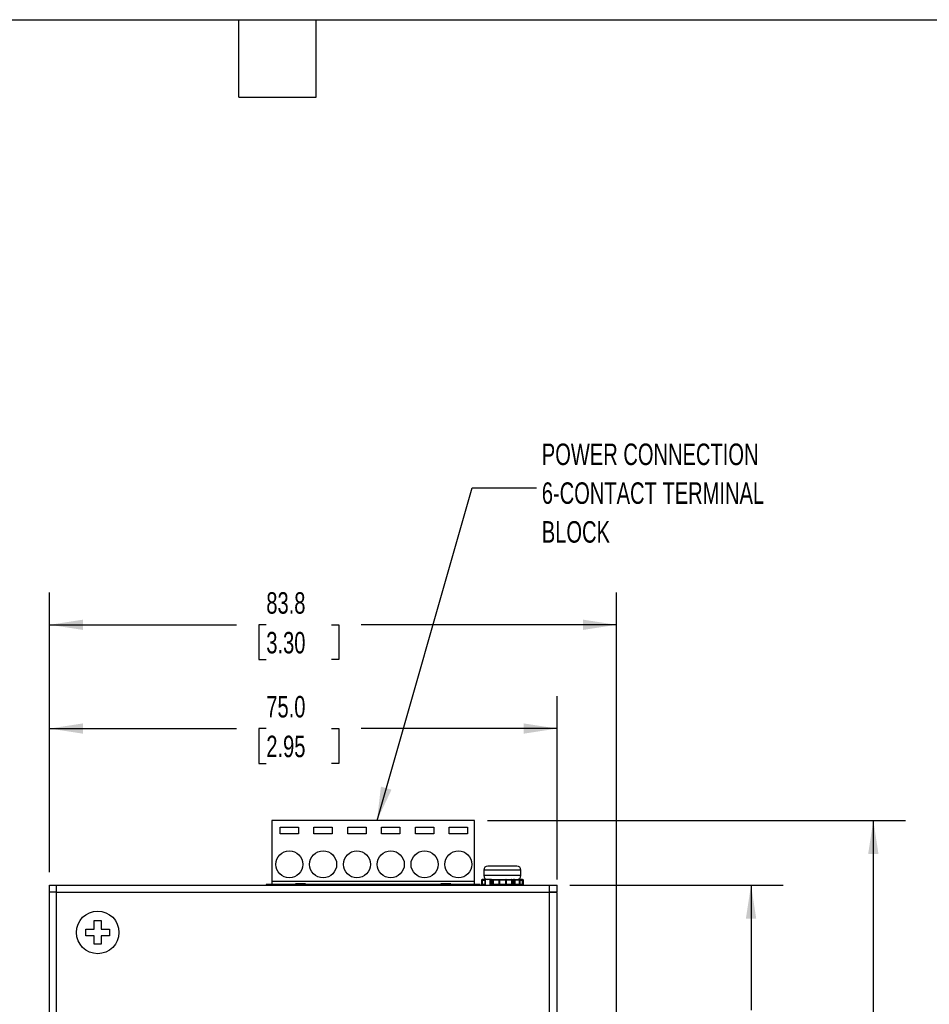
# Model space of a CAD drawing. Header units: millimetres. Extents: x 6 to 273, y 6 to 210.
# Tile 3 of 4: x 114 to 204, y 113 to 210. Entities that reach past the tile are written whole.
import ezdxf

# ---------------------------------------------------------------- set-up
doc = ezdxf.new("R2010")
doc.units = ezdxf.units.MM
doc.layers.add('DIMENSIONS', color=140, linetype='Continuous', lineweight=25)
doc.layers.add('TEXT', color=140, linetype='Continuous', lineweight=25)
doc.styles.add('SLDTEXTSTYLE0', font='TXT', dxfattribs={"width": 0.7})
doc.dimstyles.new('SLDDIMSTYLE1', dxfattribs={"dimtxt": 2.158008, "dimasz": 3.302, "dimexe": 0, "dimexo": 0.0625, "dimgap": 0.539502, "dimtad": 0, "dimtih": 1, "dimtoh": 1, "dimlfac": 1.5, "dimrnd": 1e-09, "dimzin": 4, "dimdsep": 46, "dimtxsty": 'SLDTEXTSTYLE0', "dimsah": 1, "dimcen": 0.09, "dimadec": 0, "dimazin": 1, "dimtfac": 1, "dimtofl": 0, "dimtmove": 0, "dimatfit": 3, "dimfxl": 0, "dimfrac": 2, "dimtolj": 1, "dimtzin": 12, "dimarcsym": 0})
doc.dimstyles.new('SLDDIMSTYLE4', dxfattribs={"dimtxt": 2.158008, "dimasz": 3.302, "dimexe": 0, "dimexo": 0.0625, "dimgap": 0.539502, "dimtad": 0, "dimtih": 1, "dimtoh": 1, "dimlfac": 1.5, "dimrnd": 1e-09, "dimzin": 12, "dimdsep": 46, "dimtxsty": 'SLDTEXTSTYLE0', "dimsah": 1, "dimcen": 0.09, "dimadec": 0, "dimazin": 3, "dimtfac": 1, "dimtofl": 0, "dimtmove": 0, "dimatfit": 3, "dimfxl": 0, "dimfrac": 2, "dimtolj": 1, "dimtzin": 12, "dimarcsym": 0})
doc.dimstyles.new('SLDDIMSTYLE5', dxfattribs={"dimtxt": 0.18, "dimasz": 3.302, "dimexe": 0, "dimexo": 0.0625, "dimgap": 0, "dimtad": 0, "dimtih": 1, "dimtoh": 1, "dimdec": 0, "dimrnd": 1e-09, "dimzin": 0, "dimdsep": 46, "dimtxsty": 'Standard', "dimsah": 1, "dimcen": 0.09, "dimadec": 0, "dimazin": 0, "dimtfac": 3.302, "dimtdec": 0, "dimtofl": 0, "dimtmove": 0, "dimatfit": 3, "dimfxl": 0, "dimfrac": 2, "dimtolj": 1, "dimtzin": 0, "dimarcsym": 0})

# ---------------------------------------------------------------- blocks, each defined once
blk = doc.blocks.new('_D_4')
at = {"layer": 'DIMENSIONS'}
for p, q in [((168.518, 124.302), (189.545, 124.302)), ((186.37, 124.302), (186.37, 111.964)), ((183.163, 108.052), (182.439, 108.052)), ((182.439, 108.052), (182.439, 104.622)), ((189.576, 108.052), (190.301, 108.052)), ((190.301, 108.052), (190.301, 104.622)), ((182.439, 104.622), (183.163, 104.622)), ((186.37, 92.983), (186.37, 104.139)), ((190.301, 104.622), (189.576, 104.622)), ((183.685, 92.983), (189.545, 92.983))]:
    blk.add_line(p, q, dxfattribs=at)
for points in [[(186.37, 124.302), (185.862, 121), (186.878, 121)], [(186.37, 92.983), (186.878, 96.285), (185.862, 96.285)]]:
    blk.add_solid(points, dxfattribs=at)
at = {"layer": 'DIMENSIONS', "char_height": 2.1167, "attachment_point": 1, "style": 'SLDTEXTSTYLE0'}
for s, insert in [('47.0', (183.163, 111.263)), ('1.85', (183.163, 107.35))]:
    blk.add_mtext(s, dxfattribs=dict(at, insert=insert))
blk = doc.blocks.new('_D_5')
at = {"layer": 'DIMENSIONS'}
for p, q in [((117.248, 125.572), (117.248, 142.891)), ((167.248, 124.838), (167.248, 142.891)), ((117.248, 139.716), (135.674, 139.716)), ((138.599, 139.716), (137.874, 139.716)), ((137.874, 139.716), (137.874, 136.286)), ((145.011, 139.716), (145.736, 139.716)), ((145.736, 139.716), (145.736, 136.286)), ((167.248, 139.716), (147.935, 139.716)), ((137.874, 136.286), (138.599, 136.286)), ((145.736, 136.286), (145.011, 136.286))]:
    blk.add_line(p, q, dxfattribs=at)
for points in [[(117.248, 139.716), (120.55, 139.208), (120.55, 140.224)], [(167.248, 139.716), (163.946, 140.224), (163.946, 139.208)]]:
    blk.add_solid(points, dxfattribs=at)
at = {"layer": 'DIMENSIONS', "char_height": 2.1167, "attachment_point": 1, "style": 'SLDTEXTSTYLE0'}
for s, insert in [('75.0', (138.599, 142.928)), ('2.95', (138.599, 139.015))]:
    blk.add_mtext(s, dxfattribs=dict(at, insert=insert))
blk = doc.blocks.new('_D_6')
at = {"layer": 'DIMENSIONS'}
for p, q in [((117.248, 125.572), (117.248, 153.113)), ((173.114, 105.782), (173.114, 153.113)), ((117.248, 149.938), (135.674, 149.938)), ((138.599, 149.938), (137.874, 149.938)), ((137.874, 149.938), (137.874, 146.509)), ((145.011, 149.938), (145.736, 149.938)), ((145.736, 149.938), (145.736, 146.509)), ((173.114, 149.938), (147.935, 149.938)), ((137.874, 146.509), (138.599, 146.509)), ((145.736, 146.509), (145.011, 146.509))]:
    blk.add_line(p, q, dxfattribs=at)
for points in [[(117.248, 149.938), (120.55, 149.43), (120.55, 150.446)], [(173.114, 149.938), (169.812, 150.446), (169.812, 149.43)]]:
    blk.add_solid(points, dxfattribs=at)
at = {"layer": 'DIMENSIONS', "char_height": 2.1167, "attachment_point": 1, "style": 'SLDTEXTSTYLE0'}
for s, insert in [('83.8', (138.599, 153.15)), ('3.30', (138.599, 149.237))]:
    blk.add_mtext(s, dxfattribs=dict(at, insert=insert))
blk = doc.blocks.new('_D_7')
at = {"layer": 'DIMENSIONS'}
for p, q in [((160.4, 130.671), (201.594, 130.671)), ((198.419, 130.671), (198.419, 97.018)), ((195.212, 93.105), (194.488, 93.105)), ((194.488, 93.105), (194.488, 89.675)), ((201.625, 93.105), (202.35, 93.105)), ((202.35, 93.105), (202.35, 89.675)), ((194.488, 89.675), (195.212, 89.675)), ((202.35, 89.675), (201.625, 89.675)), ((198.419, 60.968), (198.419, 89.192)), ((168.518, 60.968), (201.594, 60.968))]:
    blk.add_line(p, q, dxfattribs=at)
for points in [[(198.419, 130.671), (197.911, 127.369), (198.927, 127.369)], [(198.419, 60.968), (198.927, 64.27), (197.911, 64.27)]]:
    blk.add_solid(points, dxfattribs=at)
at = {"layer": 'DIMENSIONS', "char_height": 2.1167, "attachment_point": 1, "style": 'SLDTEXTSTYLE0'}
for s, insert in [('104.6', (194.315, 96.317)), ('4.12', (195.212, 92.404))]:
    blk.add_mtext(s, dxfattribs=dict(at, insert=insert))

msp = doc.modelspace()

# ---------------------------------------------------------------- linework, layer by layer
for p, q in [((159.1298, 130.6708), (139.1298, 130.6708)), ((139.1298, 130.6708), (139.1298, 124.6708)), ((139.9632, 129.3374), (139.9632, 130.0041)), ((139.9632, 130.0041), (141.7632, 130.0041)), ((141.7632, 130.0041), (141.7632, 129.3374)), ((143.2965, 129.3374), (143.2965, 130.0041)), ((143.2965, 130.0041), (145.0965, 130.0041)), ((145.0965, 130.0041), (145.0965, 129.3374)), ((146.6298, 129.3374), (146.6298, 130.0041)), ((146.6298, 130.0041), (148.4298, 130.0041)), ((148.4298, 130.0041), (148.4298, 129.3374)), ((149.9632, 129.3374), (149.9632, 130.0041)), ((149.9632, 130.0041), (151.7632, 130.0041)), ((151.7632, 130.0041), (151.7632, 129.3374)), ((153.2965, 129.3374), (153.2965, 130.0041)), ((153.2965, 130.0041), (155.0965, 130.0041)), ((155.0965, 130.0041), (155.0965, 129.3374)), ((156.6298, 129.3374), (156.6298, 130.0041)), ((156.6298, 130.0041), (158.4298, 130.0041)), ((158.4298, 130.0041), (158.4298, 129.3374)), ((159.1298, 124.6708), (159.1298, 130.6708)), ((141.7632, 129.3374), (139.9632, 129.3374)), ((145.0965, 129.3374), (143.2965, 129.3374)), ((148.4298, 129.3374), (146.6298, 129.3374)), ((151.7632, 129.3374), (149.9632, 129.3374)), ((155.0965, 129.3374), (153.2965, 129.3374)), ((158.4298, 129.3374), (156.6298, 129.3374)), ((160.0298, 125.7682), (160.0298, 125.2349)), ((163.6965, 125.7682), (160.0298, 125.7682)), ((161.1868, 125.2349), (160.0298, 125.2349)), ((163.6965, 125.2349), (161.1868, 125.2349)), ((163.6965, 125.2349), (163.6965, 125.7682)), ((117.2476, 123.6349), (117.2476, 124.3016)), ((117.2476, 124.3016), (117.9143, 124.3016)), ((117.9143, 123.6349), (117.9143, 124.3016)), ((117.9143, 124.3016), (166.5143, 124.3016)), ((138.5965, 124.3374), (138.5965, 124.3016)), ((139.1298, 124.3374), (138.5965, 124.3374)), ((139.1298, 124.6708), (159.1298, 124.6708)), ((139.1298, 124.6708), (139.1298, 124.3374)), ((141.4632, 124.3374), (139.1298, 124.3374)), ((142.4632, 124.4169), (141.4632, 124.4169)), ((141.4632, 124.4169), (141.4632, 124.3374)), ((141.4632, 124.3374), (141.4632, 124.3016)), ((141.4632, 124.3374), (142.4632, 124.3374)), ((142.4632, 124.3374), (142.4632, 124.4169)), ((155.7965, 124.3374), (142.4632, 124.3374)), ((142.4632, 124.3016), (142.4632, 124.3374)), ((156.7965, 124.4169), (155.7965, 124.4169)), ((155.7965, 124.4169), (155.7965, 124.3374)), ((155.7965, 124.3016), (155.7965, 124.3374)), ((155.7965, 124.3374), (156.7965, 124.3374)), ((156.7965, 124.4169), (156.7965, 124.3374)), ((159.1298, 124.3374), (156.7965, 124.3374)), ((156.7965, 124.3016), (156.7965, 124.3374)), ((159.1298, 124.3374), (159.1298, 124.6708)), ((159.6632, 124.3374), (159.1298, 124.3374)), ((159.6632, 124.3016), (159.6632, 124.3374)), ((159.7965, 124.7682), (159.7965, 124.3682)), ((159.827, 124.7682), (159.7965, 124.7682)), ((159.827, 124.3682), (159.7965, 124.3682)), ((159.9191, 124.7682), (159.827, 124.7682)), ((159.827, 124.3682), (159.827, 124.7682)), ((159.8681, 124.3682), (159.827, 124.3682)), ((159.9191, 124.3682), (159.8681, 124.3682)), ((159.8927, 124.8349), (159.8901, 124.8349)), ((160.1166, 124.8349), (159.8927, 124.8349)), ((159.9191, 124.3682), (159.9191, 124.7682)), ((159.9191, 124.7682), (160.143, 124.7682)), ((160.143, 124.3682), (159.9191, 124.3682)), ((160.143, 124.7682), (160.143, 124.3682)), ((160.143, 124.7682), (160.1602, 124.7682)), ((160.1602, 124.3682), (160.143, 124.3682)), ((160.1602, 124.7682), (160.1602, 124.3682)), ((160.6736, 124.8349), (160.1998, 124.8349)), ((160.6736, 124.3016), (160.6736, 124.8349)), ((160.6874, 124.8349), (160.6736, 124.8349)), ((160.8019, 124.8349), (160.6874, 124.8349)), ((160.7739, 124.7682), (160.8639, 124.7682)), ((160.7739, 124.3682), (160.7739, 124.7682)), ((160.8639, 124.3682), (160.7739, 124.3682)), ((160.8639, 124.7682), (160.8639, 124.3682)), ((160.8639, 124.7682), (160.9619, 124.7682)), ((160.9619, 124.3682), (160.8639, 124.3682)), ((160.9619, 124.7682), (160.9619, 124.3682)), ((161.5128, 124.7682), (160.9619, 124.7682)), ((161.5128, 124.3682), (160.9619, 124.3682)), ((161.5128, 124.7682), (161.5128, 124.3682)), ((161.57, 124.7682), (161.5128, 124.7682)), ((161.5549, 124.3682), (161.5128, 124.3682)), ((161.57, 124.3682), (161.5549, 124.3682)), ((161.5678, 124.8339), (161.5699, 124.8349)), ((162.217, 124.7682), (161.57, 124.7682)), ((161.57, 124.7682), (161.57, 124.3682)), ((162.217, 124.3682), (161.57, 124.3682)), ((161.6268, 124.8349), (161.6283, 124.8349)), ((162.217, 124.3682), (162.217, 124.7682)), ((162.2706, 124.7682), (162.217, 124.7682)), ((162.2706, 124.3682), (162.217, 124.3682)), ((162.2723, 124.7682), (162.2706, 124.7682)), ((162.2723, 124.3682), (162.2706, 124.3682)), ((162.2723, 124.3682), (162.2723, 124.7682)), ((162.8057, 124.7682), (162.2723, 124.7682)), ((162.8057, 124.3682), (162.2723, 124.3682)), ((162.8057, 124.3682), (162.8057, 124.7682)), ((162.8057, 124.7682), (162.9046, 124.7682)), ((162.9046, 124.3682), (162.8057, 124.3682)), ((162.9046, 124.7682), (163.0013, 124.7682)), ((162.9046, 124.7682), (162.9046, 124.3682)), ((163.0013, 124.3682), (162.9046, 124.3682)), ((163.0625, 124.8349), (162.9658, 124.8349)), ((163.1025, 124.7682), (163.0013, 124.7682)), ((163.0013, 124.7682), (163.0013, 124.3682)), ((163.0379, 124.3682), (163.0013, 124.3682)), ((163.1025, 124.3682), (163.0379, 124.3682)), ((163.1025, 124.7682), (163.1025, 124.3682)), ((163.5532, 124.7682), (163.1025, 124.7682)), ((163.5532, 124.3682), (163.1025, 124.3682)), ((163.5532, 124.3682), (163.5532, 124.7682)), ((163.5653, 124.7682), (163.5532, 124.7682)), ((163.5653, 124.3682), (163.5532, 124.3682)), ((163.5653, 124.3682), (163.5653, 124.7682)), ((163.5653, 124.7682), (163.5917, 124.7682)), ((163.5917, 124.3682), (163.5653, 124.3682)), ((163.5917, 124.7682), (163.8184, 124.7682)), ((163.5917, 124.7682), (163.5917, 124.3682)), ((163.8184, 124.3682), (163.5917, 124.3682)), ((163.843, 124.8349), (163.6163, 124.8349)), ((163.909, 124.7682), (163.8184, 124.7682)), ((163.8184, 124.7682), (163.8184, 124.3682)), ((163.909, 124.3682), (163.8184, 124.3682)), ((163.909, 124.7682), (163.909, 124.3682)), ((163.9298, 124.7682), (163.909, 124.7682)), ((163.9298, 124.3682), (163.909, 124.3682)), ((163.9298, 124.3682), (163.9298, 124.7682)), ((166.5143, 123.5682), (166.5143, 124.3016)), ((166.5143, 124.3016), (167.2476, 124.3016)), ((167.2476, 123.6349), (167.2476, 124.3016)), ((117.2476, 61.6349), (117.2476, 123.6349)), ((117.2476, 123.6349), (117.9143, 123.6349)), ((117.9143, 61.6349), (117.9143, 123.6349)), ((166.5143, 123.5682), (117.9143, 123.5682)), ((117.9143, 61.6349), (117.9143, 123.5682)), ((166.5143, 123.6349), (167.2476, 123.6349)), ((166.5143, 60.9682), (166.5143, 123.5682)), ((167.2476, 123.5682), (166.5143, 123.5682)), ((166.581, 123.6349), (166.581, 123.5682)), ((167.2476, 105.4216), (167.2476, 123.5682)), ((121.6476, 120.8016), (122.3143, 120.8016)), ((121.6476, 119.9682), (121.6476, 120.8016)), ((122.3143, 120.8016), (122.3143, 119.9682)), ((120.8143, 119.9682), (121.6476, 119.9682)), ((120.8143, 119.3016), (120.8143, 119.9682)), ((122.3143, 119.9682), (123.1476, 119.9682)), ((123.1476, 119.9682), (123.1476, 119.3016)), ((121.6476, 119.3016), (120.8143, 119.3016)), ((121.6476, 118.4682), (121.6476, 119.3016)), ((122.3143, 118.4682), (121.6476, 118.4682)), ((122.3143, 119.3016), (122.3143, 118.4682)), ((123.1476, 119.3016), (122.3143, 119.3016))]:
    msp.add_line(p, q)
at = {"flags": 128}
for points in [[(159.8927, 124.8349), (159.8979, 124.8336), (159.9028, 124.8298), (159.9074, 124.8237), (159.9114, 124.8154), (159.9147, 124.8053), (159.9171, 124.7937), (159.9186, 124.7812), (159.9191, 124.7682)], [(159.9191, 124.3682), (159.9186, 124.3552), (159.9171, 124.3427), (159.9147, 124.3312), (159.9114, 124.3211), (159.9074, 124.3128), (159.9028, 124.3066), (159.8979, 124.3028), (159.8927, 124.3016)], [(160.143, 124.7682), (160.1425, 124.7812), (160.141, 124.7937), (160.1385, 124.8053), (160.1352, 124.8154), (160.1312, 124.8237), (160.1267, 124.8298), (160.1217, 124.8336), (160.1166, 124.8349)], [(160.1166, 124.3016), (160.1217, 124.3028), (160.1267, 124.3066), (160.1312, 124.3128), (160.1352, 124.3211), (160.1385, 124.3312), (160.141, 124.3427), (160.1425, 124.3552), (160.143, 124.3682)], [(160.998, 124.8349), (160.9909, 124.8336), (160.9842, 124.8298), (160.9779, 124.8237), (160.9725, 124.8154), (160.968, 124.8053), (160.9646, 124.7937), (160.9626, 124.7812), (160.9619, 124.7682)], [(160.9619, 124.3682), (160.9626, 124.3552), (160.9646, 124.3427), (160.968, 124.3312), (160.9725, 124.3211), (160.9779, 124.3128), (160.9842, 124.3066), (160.9909, 124.3028), (160.998, 124.3016)], [(162.8057, 124.7682), (162.805, 124.7812), (162.8029, 124.7937), (162.7994, 124.8053), (162.7947, 124.8154), (162.789, 124.8237), (162.7825, 124.8298), (162.7754, 124.8336), (162.768, 124.8349)], [(162.768, 124.3016), (162.7754, 124.3028), (162.7825, 124.3066), (162.789, 124.3128), (162.7947, 124.3211), (162.7994, 124.3312), (162.8029, 124.3427), (162.805, 124.3552), (162.8057, 124.3682)], [(163.0625, 124.8349), (163.0703, 124.8336), (163.0778, 124.8298), (163.0847, 124.8237), (163.0908, 124.8154), (163.0957, 124.8053), (163.0994, 124.7937), (163.1017, 124.7812), (163.1025, 124.7682)], [(163.1025, 124.3682), (163.1017, 124.3552), (163.0994, 124.3427), (163.0957, 124.3312), (163.0908, 124.3211), (163.0847, 124.3128), (163.0778, 124.3066), (163.0703, 124.3028), (163.0625, 124.3016)], [(163.5917, 124.7682), (163.5922, 124.7812), (163.5936, 124.7937), (163.5959, 124.8053), (163.599, 124.8154), (163.6027, 124.8237), (163.6069, 124.8298), (163.6115, 124.8336), (163.6163, 124.8349)], [(163.6163, 124.3016), (163.6115, 124.3028), (163.6069, 124.3066), (163.6027, 124.3128), (163.599, 124.3211), (163.5959, 124.3312), (163.5936, 124.3427), (163.5922, 124.3552), (163.5917, 124.3682)], [(163.8184, 124.7682), (163.8188, 124.7812), (163.8202, 124.7937), (163.8225, 124.8053), (163.8256, 124.8154), (163.8293, 124.8237), (163.8335, 124.8298), (163.8382, 124.8336), (163.843, 124.8349)], [(163.843, 124.3016), (163.8382, 124.3028), (163.8354, 124.3048)]]:
    msp.add_lwpolyline(points, dxfattribs=at)
for centre, radius in [((140.8632, 126.3374), 1.3333), ((144.1965, 126.3374), 1.3333), ((147.5298, 126.3374), 1.3333), ((150.8632, 126.3374), 1.3333), ((154.1965, 126.3374), 1.3333), ((157.5298, 126.3374), 1.3333), ((121.981, 119.6349), 2.1)]:
    msp.add_circle(centre, radius)
for centre, radius, start, end in [((160.4298, 125.7682), 0.4, 90, 180), ((163.2965, 125.7682), 0.4, 360, 90), ((160.4298, 125.2349), 0.4, 180, 270), ((163.2965, 125.2349), 0.4, 270, 0), ((159.8632, 124.7682), 0.0667, 90, 180), ((159.8632, 124.3682), 0.0667, 180, 270), ((159.8932, 124.7687), 0.0662, 90.429297, 180.422958), ((159.8932, 124.3677), 0.0662, 179.577042, 269.570703), ((160.7995, 124.7705), 0.0644, 357.982936, 87.829793), ((160.7995, 124.366), 0.0644, 272.170207, 2.017064), ((161.5795, 124.7682), 0.0667, 90, 180), ((161.6946, 124.7846), 0.1257, 156.3844, 187.468091), ((161.6946, 124.3519), 0.1257, 172.531909, 203.6156), ((162.1111, 124.7844), 0.1071, 351.314822, 28.115801), ((162.1111, 124.352), 0.1071, 331.884199, 8.685178), ((162.9687, 124.7708), 0.0641, 92.549733, 182.340765), ((162.9687, 124.3656), 0.0641, 177.659235, 267.450267), ((163.0653, 124.7708), 0.0641, 92.549733, 182.340765), ((163.0653, 124.3656), 0.0641, 177.659235, 267.450267), ((163.4919, 124.7737), 0.0615, 354.849938, 83.697769), ((163.4919, 124.3627), 0.0615, 276.302231, 5.150062), ((163.9148, 124.3601), 0.0968, 175.181542, 214.819656), ((163.8426, 124.7686), 0.0663, 359.710312, 89.707352), ((163.8429, 124.3671), 0.0656, 270.034062, 304.552451), ((163.8632, 124.7682), 0.0667, 360, 90), ((163.8632, 124.3682), 0.0667, 270, 0), ((163.8421, 124.3681), 0.0668, 304.638122, 0.099142)]:
    msp.add_arc(centre, radius, start, end)
for centre, major_axis, start_param, end_param in [((160.712, 124.7682), (0.0552, -0.0552), 0.9743172, 2.5451135), ((160.712, 124.3682), (0.0552, 0.0552), 3.7380718, 5.3088681)]:
    msp.add_ellipse(centre, major_axis=major_axis, ratio=0.6789804, start_param=start_param, end_param=end_param)
for points, knots in [([(161.3344, 126.1682), (161.1969, 126.1682), (160.9219, 126.1682), (160.6513, 126.1682), (160.4976, 126.1682), (160.4312, 126.1682), (160.4382, 126.1682), (160.4406, 126.1682)], [0, 0, 0, 0, 0.2694093, 0.5388186, 0.7236314, 0.9059726, 1, 1, 1, 1]), ([(163.2858, 126.1682), (163.2875, 126.1682), (163.2923, 126.1682), (163.1866, 126.1682), (162.9196, 126.1682), (162.4468, 126.1682), (161.8814, 126.1682), (161.5168, 126.1682), (161.3344, 126.1682)], [0, 0, 0, 0, 0.0691558, 0.1945268, 0.3958903, 0.5972634, 0.7986365, 1, 1, 1, 1]), ([(160.1998, 124.8349), (160.1952, 124.8349), (160.1905, 124.8336), (160.1862, 124.831), (160.1819, 124.8284), (160.1779, 124.8246), (160.1744, 124.8197), (160.1709, 124.8149), (160.168, 124.809), (160.1657, 124.8024), (160.1635, 124.796), (160.1619, 124.7888), (160.161, 124.7815), (160.1605, 124.7771), (160.1602, 124.7727), (160.1602, 124.7682)], [0, 0, 0, 0, 0.00003498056, 0.00003498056, 0.00003498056, 0.00006999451, 0.00006999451, 0.00006999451, 0.00010448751, 0.00010448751, 0.00010448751, 0.0001382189, 0.0001382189, 0.0001382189, 0.00015804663, 0.00015804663, 0.00015804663, 0.00015804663]), ([(160.1998, 124.3016), (160.1952, 124.3016), (160.1905, 124.3029), (160.1862, 124.3054), (160.1819, 124.308), (160.1779, 124.3119), (160.1744, 124.3168), (160.1709, 124.3216), (160.168, 124.3275), (160.1657, 124.334), (160.1635, 124.3404), (160.1619, 124.3476), (160.161, 124.3549), (160.1605, 124.3593), (160.1602, 124.3638), (160.1602, 124.3682)], [0, 0, 0, 0, 0.00003498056, 0.00003498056, 0.00003498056, 0.00006999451, 0.00006999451, 0.00006999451, 0.00010448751, 0.00010448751, 0.00010448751, 0.0001382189, 0.0001382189, 0.0001382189, 0.00015804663, 0.00015804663, 0.00015804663, 0.00015804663]), ([(160.8019, 124.8349), (160.815, 124.8349), (160.8405, 124.8349), (160.9055, 124.8349), (160.9422, 124.8349), (160.975, 124.8349)], [0, 0, 0, 0, 0.5, 0.5, 1, 1, 1, 1]), ([(161.5128, 124.3682), (161.5137, 124.3596), (161.5151, 124.3473), (161.5235, 124.3311), (161.5338, 124.3184), (161.5503, 124.3074), (161.5665, 124.3013), (161.5766, 124.3023), (161.5794, 124.3026)], [0, 0, 0, 0, 0.2467441, 0.3506389, 0.5228067, 0.7100682, 0.9191326, 1, 1, 1, 1]), ([(162.2706, 124.7682), (162.2694, 124.777), (162.2669, 124.7945), (162.2514, 124.8167), (162.2295, 124.8321), (162.2123, 124.8339), (162.2037, 124.8348)], [0, 0, 0, 0, 0.2487395, 0.4987465, 0.7493807, 1, 1, 1, 1]), ([(162.2037, 124.3016), (162.2123, 124.3025), (162.2295, 124.3043), (162.2514, 124.3198), (162.2669, 124.342), (162.2694, 124.3595), (162.2706, 124.3682)], [0, 0, 0, 0, 0.2506193, 0.5012535, 0.7512605, 1, 1, 1, 1]), ([(163.6163, 124.8349), (163.6071, 124.8349), (163.5885, 124.8349), (163.5588, 124.8349), (163.5298, 124.8349), (163.5093, 124.8349), (163.5, 124.8349), (163.4986, 124.8349)], [0, 0, 0, 0, 0.2364499, 0.4795246, 0.718419, 0.9591138, 1, 1, 1, 1]), ([(163.5648, 124.7682), (163.5641, 124.776), (163.5626, 124.7918), (163.5495, 124.8126), (163.5301, 124.8278), (163.5142, 124.8303), (163.5062, 124.8316)], [0, 0, 0, 0, 0.2422497, 0.4900237, 0.7427887, 1, 1, 1, 1]), ([(163.5062, 124.3048), (163.5142, 124.3061), (163.5301, 124.3086), (163.5495, 124.3239), (163.5626, 124.3446), (163.5641, 124.3604), (163.5648, 124.3682)], [0, 0, 0, 0, 0.2572113, 0.5099763, 0.7577503, 1, 1, 1, 1]), ([(163.8354, 124.3048), (163.8402, 124.3042), (163.8499, 124.3029), (163.8643, 124.3056), (163.8747, 124.3093), (163.8792, 124.3128), (163.88, 124.3133)], [0, 0, 0, 0, 0.3087798, 0.6223501, 0.9368665, 1, 1, 1, 1])]:
    msp.add_open_spline(points, degree=3, knots=knots)
for points in [[(160.1166, 124.8349), (160.149, 124.8349), (160.1857, 124.8349), (160.2186, 124.8349)], [(160.975, 124.8349), (160.983, 124.8349), (160.9907, 124.8349), (160.998, 124.8349)], [(160.998, 124.8349), (161.0848, 124.8349), (161.1769, 124.8349), (161.2729, 124.8349)], [(161.2729, 124.8349), (161.3689, 124.8349), (161.4684, 124.8349), (161.5699, 124.8349)], [(161.5795, 124.8349), (161.7874, 124.8349), (161.9987, 124.8349), (162.2056, 124.8349)], [(162.203, 124.8349), (162.4054, 124.8349), (162.5973, 124.8349), (162.768, 124.8349)], [(162.768, 124.8349), (162.8046, 124.8349), (162.8514, 124.8349), (162.8926, 124.8349)], [(162.8926, 124.8349), (162.9255, 124.8349), (162.9518, 124.8349), (162.9658, 124.8349)], [(163.0625, 124.8349), (163.2306, 124.8349), (163.3778, 124.8349), (163.4986, 124.8349)]]:
    msp.add_open_spline(points, degree=3)
at = {"layer": 'TEXT'}
for p, q in [((6.35, 209.55), (273.05, 209.55)), ((135.89, 201.93), (135.89, 209.55)), ((143.51, 201.93), (143.51, 209.55)), ((135.89, 201.93), (143.51, 201.93))]:
    msp.add_line(p, q, dxfattribs=at)

# ---------------------------------------------------------------- texts
at = {"layer": 'DIMENSIONS', "attachment_point": 1, "style": 'SLDTEXTSTYLE0'}
for s, insert, char_height in [('POWER CONNECTION', (165.7498, 167.7915), 2.116667), ('6-CONTACT TERMINAL', (165.7498, 163.9693), 2.116667), ('BLOCK', (165.7498, 160.1471), 2.11667)]:
    msp.add_mtext(s, dxfattribs=dict(at, insert=insert, char_height=char_height))

# ---------------------------------------------------------------- dimensions: what is measured, and where the dimension line sits
at = {"layer": 'DIMENSIONS'}
for base, p2, dimstyle, picture, middle in [((173.1143, 149.9385), (173.1143, 104.5122), 'SLDDIMSTYLE4', '_D_6', (141.8049, 149.9385)), ((167.2476, 139.7159), (167.2476, 123.5682), 'SLDDIMSTYLE1', '_D_5', (141.8049, 139.7159))]:
    dim = msp.add_linear_dim(base=base, p1=(117.2476, 124.3016), p2=p2, dimstyle=dimstyle, dxfattribs=at)
    dim.commit()
    dim.dimension.update_dxf_attribs({"geometry": picture, "text_midpoint": middle, "dimtype": 160})
for base, p1, p2, dimstyle, picture, middle in [((198.4188, 60.9682), (159.1298, 130.6708), (167.2476, 60.9682), 'SLDDIMSTYLE4', '_D_7', (198.4188, 93.1052)), ((186.3695, 124.3016), (182.415, 92.9825), (167.2476, 124.3016), 'SLDDIMSTYLE1', '_D_4', (186.3695, 108.0516))]:
    dim = msp.add_linear_dim(base=base, p1=p1, p2=p2, angle=90, dimstyle=dimstyle, dxfattribs=at)
    dim.commit()
    dim.dimension.update_dxf_attribs({"geometry": picture, "text_midpoint": middle, "dimtype": 160})

# ---------------------------------------------------------------- leaders
msp.add_leader([(149.509, 130.6708), (158.8854, 163.4205), (165.2354, 163.4205)], dimstyle='SLDDIMSTYLE5', dxfattribs=at)

doc.saveas('drawing.dxf')
